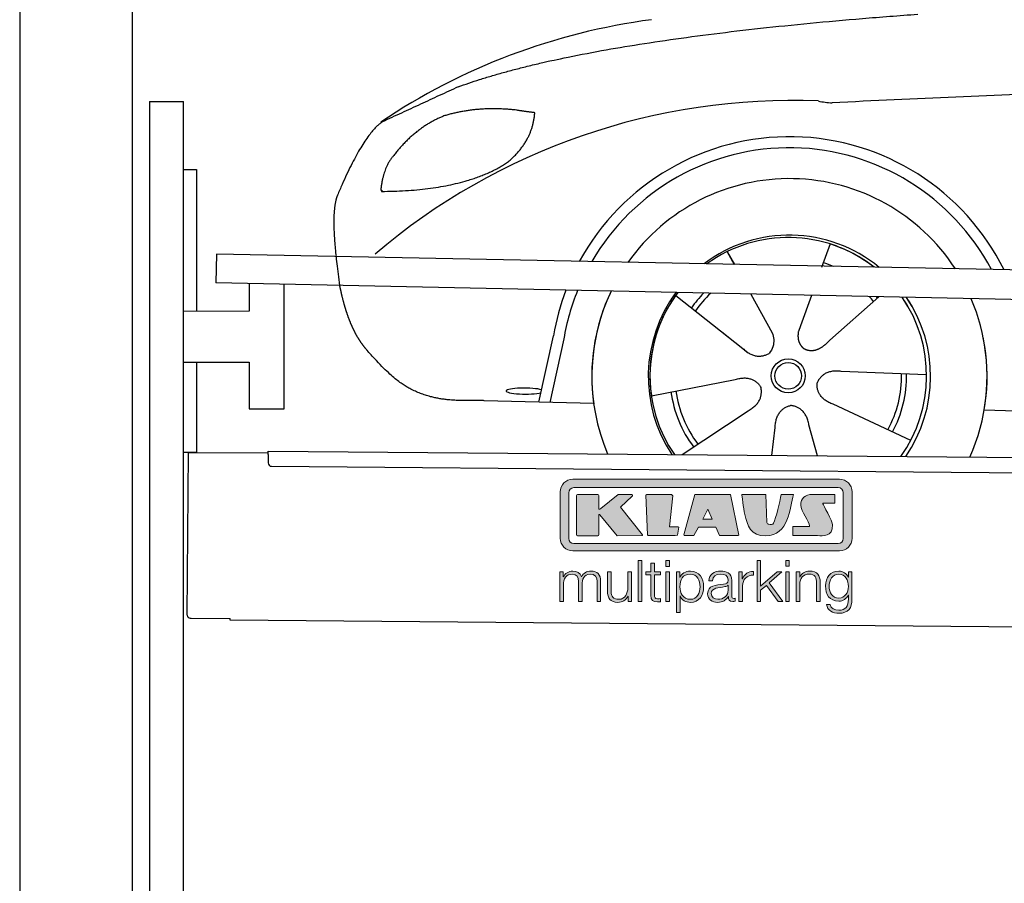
# Model space of a CAD drawing. Header units: millimetres. Extents: x -411 to 6777, y 0 to 6727.
# Tile 2 of 6: x 0 to 1744, y 3779 to 5307. Entities that reach past the tile are written whole.
import ezdxf

# ---------------------------------------------------------------- set-up
doc = ezdxf.new("R2010")
doc.units = ezdxf.units.MM
for name, color, linetype, lineweight in [('car', 10, 'Continuous', 25), ('Gebäude', 7, 'Continuous', 25), ('Logo', 7, 'Continuous', 25), ('Plattform', 7, 'Continuous', 25), ('Ständer hinten', 7, 'Continuous', 25)]:
    doc.layers.add(name, color=color, linetype=linetype, lineweight=lineweight)

# ---------------------------------------------------------------- blocks, each defined once
blk = doc.blocks.new('Car')
at = {"layer": 'car'}
for p, q in [((1390.1, 4923), (1375.3, 4881.1)), ((1207.9, 4907.6), (1220.6, 4885.1)), ((1208, 4907.6), (1220.8, 4885.1)), ((1250.2, 4832.9), (1288.7, 4764.6)), ((1357.9, 4831.6), (1339, 4777.7)), ((1477.1, 4830.2), (1391, 4752.7)), ((1117.6, 4829.5), (1237.1, 4736.6)), ((1339, 4777.7), (1335.2, 4767.3)), ((1199.7, 4765.7), (1246.3, 4729.5)), ((877.1, 4638.2), (901.6, 4756.1)), ((920.1, 4750.8), (896.6, 4637.9)), ((1563.1, 4692.7), (1411.8, 4697.7)), ((1076, 4651.5), (1224.3, 4681.8)), ((974, 4636.5), (779.8, 4640)), ((1535.9, 4576.5), (1398.1, 4639.2)), ((1131.4, 4547.7), (1247.6, 4626.5)), ((1665.7, 4631.7), (3714.7, 4597)), ((1290.1, 4547.8), (1295.7, 4597.4)), ((1371.3, 4547.9), (1355.5, 4602.5))]:
    blk.add_line(p, q, dxfattribs=at)
for radius in [30.1, 23.6]:
    blk.add_circle((1318.1, 4688.8), radius, dxfattribs=at)
for centre, radius, start, end in [((1227.1, 4205.6), 1122.3, 98.0395, 124.4377), ((1331.8, 4035.2), 1141.2, 88.2487, 130.916), ((1393.1, 5290.2), 117.4, 256.9855, 269.1884), ((1320.2, 4687.9), 424.2, 26.9197, 151.8432), ((1320, 4687.7), 404.8, 28.396, 150.3669), ((1320.2, 4687.9), 350, 33.4585, 145.3045), ((1320.2, 4687.9), 250, 51.0494, 127.7135), ((1318.1, 4688.8), 245, 52.2371, 126.5259), ((1318.1, 4688.8), 245, 52.2371, 72.9266), ((1318.1, 4688.8), 209.6, 68.0621, 73.3995), ((1320.2, 4687.9), 424.2, 159.4632, 170.7471), ((1320.2, 4687.9), 424.2, 159.4632, 170.7471), ((1320, 4687.7), 404.8, 158.434, 171.0238), ((1320.2, 4687.9), 350, 155.0104, 203.6179), ((1320.2, 4687.9), 350, 155.0104, 188.4487), ((1320.2, 4687.9), 350, 155.0104, 157.8717), ((1320.2, 4687.9), 250, 144.1237, 214.1037), ((1318.1, 4688.8), 245, 143.5289, 188.7348), ((1320.2, 4687.9), 250, 144.1237, 148.496), ((1318.1, 4688.8), 245, 143.5289, 148.0172), ((1318.1, 4688.8), 209.6, 136.2024, 145.3995), ((1318.1, 4688.8), 200.6, 133.7482, 145.5463), ((1318.1, 4688.8), 200.6, 41.6402, 44.9032), ((1318.1, 4688.8), 200.6, 41.6402, 44.9032), ((1318.1, 4688.8), 209.6, 41.655, 42.449), ((1318.1, 4688.8), 245, 30.7457, 35.1225), ((1318.1, 4688.8), 245, 324.9119, 35.1225), ((1320.2, 4687.9), 250, 30.267, 34.5277), ((1320.2, 4687.9), 250, 325.9458, 34.5277), ((1318.1, 4688.8), 245, 144.9266, 215.1376), ((1320.2, 4687.9), 350, 350.7505, 23.641), ((1320.2, 4687.9), 350, 350.7505, 23.641), ((1320.2, 4687.9), 350, 336.4317, 11.924), ((1318.1, 4688.8), 200.6, 332.1152, 1.5463), ((1318.1, 4688.8), 209.6, 332.262, 1.3995), ((1318.1, 4688.8), 209.6, 188.262, 217.3995), ((1318.1, 4688.8), 200.6, 188.1152, 217.5463)]:
    blk.add_arc(centre, radius, start, end, dxfattribs=at)
blk.add_ellipse((852.4, 4657.6), major_axis=(33.6, 0), ratio=0.157274, start_param=0.513473, end_param=5.704241, dxfattribs=at)
for points, degree in [([(729.1, 5195), (964.9, 5283.8), (1541.4, 5331)], 2), ([(4700.1, 5287), (3823.5, 5307.4), (1391.4, 5172.9)], 2), ([(729.1, 5195), (595.4, 5131.9)], 1), ([(705.5, 5143.8), (653.4, 5122.6), (615.8, 5072.3)], 2), ([(832.3, 5154.7), (764.7, 5161.8), (705.5, 5143.8)], 2), ([(816, 5061.1), (861.7, 5098.5), (865, 5150.4)], 2), ([(865, 5150.4), (847.2, 5152.3), (832.3, 5154.7)], 2), ([(595.4, 5131.9), (561, 5108.8), (516.9, 5001.3)], 2), ([(615.8, 5072.3), (597.7, 5052.3), (593.4, 5011)], 2), ([(594.6, 5008.7), (739.4, 5010.6), (816, 5061.1)], 2), ([(593.4, 5011), (596.7, 5010.9), (594.6, 5008.7)], 2), ([(516.9, 5001.3), (510.6, 4985.4), (508.8, 4956.9), (510.1, 4924.5), (522, 4841.4)], 4), ([(1237.1, 4736.6), (1260.6, 4714.9), (1283.8, 4728.4)], 2), ([(1411.8, 4697.7), (1380, 4701.4), (1369.2, 4676.8)], 2), ([(1224.3, 4681.8), (1255, 4690.8), (1269.8, 4668.4)], 2), ([(1398.1, 4639.2), (1368, 4650), (1369.2, 4676.8)], 2), ([(1247.6, 4626.5), (1275.5, 4642.2), (1269.8, 4668.4)], 2), ([(1295.7, 4597.4), (1296.7, 4629.4), (1322.6, 4636.5)], 2), ([(1355.5, 4602.5), (1349.3, 4633.8), (1322.6, 4636.5)], 2)]:
    blk.add_open_spline(points, degree=degree, dxfattribs=at)
for points, degree, knots in [([(522, 4841.4), (522.9, 4837.2), (523.9, 4833), (524.8, 4828.9), (525.8, 4824.8), (529.5, 4810), (533.6, 4796.4), (538.1, 4784), (543.1, 4772.7)], 4, [0.4914944, 0.4914944, 0.4914944, 0.4914944, 0.4914944, 0.5422469, 0.5422469, 0.5422469, 0.5422469, 0.728655, 0.728655, 0.728655, 0.728655, 0.728655]), ([(542.7, 4773.4), (544.1, 4770.2), (545.6, 4767.1), (547, 4764.1), (548.5, 4761.3), (554.2, 4750.2), (560.3, 4740.9), (566.6, 4733), (573.2, 4725.6)], 4, [0.7288005, 0.7288005, 0.7288005, 0.7288005, 0.7288005, 0.7843928, 0.7843928, 0.7843928, 0.7843928, 1, 1, 1, 1, 1]), ([(1288.7, 4764.6), (1290.4, 4760.5), (1291.5, 4756.6), (1291.8, 4752.7), (1292.5, 4744.1), (1289.9, 4736), (1283.8, 4728.4)], 3, [0.2167758, 0.2167758, 0.2167758, 0.2167758, 0.4600873, 0.4600873, 0.4600873, 1, 1, 1, 1]), ([(1335.2, 4767.3), (1334.7, 4764.2), (1334.5, 4761.2), (1334.6, 4758.2), (1334.9, 4755.4), (1335.7, 4749.7), (1337.8, 4744.3), (1341.4, 4739.8), (1346.3, 4736.8)], 4, [0.3191838, 0.3191838, 0.3191838, 0.3191838, 0.3191838, 0.5438253, 0.5438253, 0.5438253, 0.5438253, 1, 1, 1, 1, 1]), ([(1391, 4752.7), (1391, 4752.7), (1391, 4752.7), (1391, 4752.7), (1391, 4752.7), (1382, 4742.9), (1371.4, 4732.8), (1357.1, 4730.3), (1346.3, 4736.8)], 4, [-0.000003, -0.000003, -0.000003, -0.000003, -0.000003, 0, 0, 0, 0, 1, 1, 1, 1, 1]), ([(779.8, 4640), (755.1, 4640.4), (699.5, 4636.3), (663.3, 4649.9), (619.5, 4674.6), (573.2, 4725.6)], 4, [0, 0, 0, 0, 0, 0.597866, 1, 1, 1, 1, 1])]:
    blk.add_open_spline(points, degree=degree, knots=knots, dxfattribs=at)
blk = doc.blocks.new('KLAUS')
at = {"layer": 'Logo'}
h = blk.add_hatch(color=8, dxfattribs=at)
h.dxf.hatch_style = 2
edge = h.paths.add_edge_path()
edge.add_spline(control_points=[(3.6, 29.09), (2.88, 29.09), (2.3, 28.51), (2.3, 27.8), (2.3, 27.8), (2.3, 16.11), (2.3, 16.11), (2.3, 15.39), (2.88, 14.81), (3.6, 14.81), (3.6, 14.81), (71.16, 14.81), (71.16, 14.81), (71.88, 14.81), (72.46, 15.39), (72.46, 16.11), (72.46, 16.11), (72.46, 27.8), (72.46, 27.8), (72.46, 28.51), (71.88, 29.09), (71.16, 29.09), (71.16, 29.09), (3.6, 29.09), (3.6, 29.09), (3.6, 29.09), (3.6, 29.09), (3.6, 29.09)], knot_values=[0, 0, 0, 0, 1, 1, 1, 2, 2, 2, 3, 3, 3, 4, 4, 4, 5, 5, 5, 6, 6, 6, 7, 7, 7, 8, 8, 8, 9, 9, 9, 9], degree=3, periodic=0)
edge = h.paths.add_edge_path()
edge.add_spline(control_points=[(3.35, 31.23), (3.35, 31.23), (71.47, 31.23), (71.47, 31.23), (73.26, 31.23), (74.71, 29.77), (74.71, 27.99), (74.71, 27.99), (74.71, 16.17), (74.71, 16.17), (74.71, 14.38), (73.26, 12.93), (71.47, 12.93), (71.47, 12.93), (3.35, 12.93), (3.35, 12.93), (1.56, 12.93), (0.11, 14.38), (0.11, 16.17), (0.11, 16.17), (0.11, 27.99), (0.11, 27.99), (0.11, 29.77), (1.56, 31.23), (3.35, 31.23), (3.35, 31.23), (3.35, 31.23), (3.35, 31.23)], knot_values=[0, 0, 0, 0, 1, 1, 1, 2, 2, 2, 3, 3, 3, 4, 4, 4, 5, 5, 5, 6, 6, 6, 7, 7, 7, 8, 8, 8, 9, 9, 9, 9], degree=3, periodic=0)
h = blk.add_hatch(color=8, dxfattribs=at)
h.dxf.hatch_style = 2
edge = h.paths.add_edge_path()
edge.add_spline(control_points=[(4.5, 27.33), (4.5, 27.33), (9.7, 27.33), (9.7, 27.33), (9.84, 27.33), (9.96, 27.22), (9.96, 27.08), (9.96, 27.08), (9.96, 23.69), (9.96, 23.69), (9.96, 23.69), (9.94, 23.64), (10.04, 23.59), (10.14, 23.53), (10.2, 23.57), (10.2, 23.57), (10.2, 23.57), (10.51, 23.75), (10.51, 23.75), (10.51, 23.75), (14.94, 27.33), (14.94, 27.33), (14.94, 27.33), (18.41, 27.33), (18.41, 27.33), (18.41, 27.33), (18.49, 27.33), (18.56, 27.2), (18.65, 27.04), (18.53, 26.91), (18.53, 26.91), (18.53, 26.91), (15.49, 24.11), (15.49, 24.11), (15.49, 24.11), (21.14, 17.06), (21.14, 17.06), (21.14, 17.06), (21.13, 16.91), (21.13, 16.91), (21.08, 16.84), (20.99, 16.82), (20.99, 16.82), (20.99, 16.82), (14.7, 16.82), (14.7, 16.82), (14.7, 16.82), (10.26, 22.17), (10.26, 22.17), (10.26, 22.17), (10.19, 22.24), (10.08, 22.21), (9.97, 22.18), (9.96, 22.11), (9.96, 22.11), (9.96, 22.11), (9.96, 17.08), (9.96, 17.08), (9.96, 16.94), (9.84, 16.82), (9.7, 16.82), (9.7, 16.82), (4.5, 16.82), (4.5, 16.82), (4.36, 16.82), (4.25, 16.94), (4.25, 17.08), (4.25, 17.08), (4.25, 27.08), (4.25, 27.08), (4.25, 27.22), (4.36, 27.33), (4.5, 27.33), (4.5, 27.33), (4.5, 27.33), (4.5, 27.33)], knot_values=[0, 0, 0, 0, 1, 1, 1, 2, 2, 2, 3, 3, 3, 4, 4, 4, 5, 5, 5, 6, 6, 6, 7, 7, 7, 8, 8, 8, 9, 9, 9, 10, 10, 10, 11, 11, 11, 12, 12, 12, 13, 13, 13, 14, 14, 14, 15, 15, 15, 16, 16, 16, 17, 17, 17, 18, 18, 18, 19, 19, 19, 20, 20, 20, 21, 21, 21, 22, 22, 22, 23, 23, 23, 24, 24, 24, 25, 25, 25, 25], degree=3, periodic=0)
h = blk.add_hatch(color=8, dxfattribs=at)
h.dxf.hatch_style = 2
h.paths.add_polyline_path([(22.42, 17.06), (21.97, 27.15), (22.24, 27.33), (28.55, 27.33), (28.86, 26.97), (28.01, 19.08), (30.26, 19.07), (30.44, 18.95), (30.08, 16.95), (29.49, 16.82), (22.6, 16.82)])
h = blk.add_hatch(color=8, dxfattribs=at)
h.paths.add_polyline_path([(36.52, 21.01), (38.93, 21.01), (37.87, 23.57)])
h.paths.add_polyline_path([(34.52, 27.33), (43.65, 27.33), (45.76, 16.94), (45.57, 16.82), (40.83, 16.82), (39.89, 18.95), (35.42, 18.95), (34.27, 16.82), (31.78, 16.82), (31.66, 17)])
h = blk.add_hatch(color=8, dxfattribs=at)
h.dxf.hatch_style = 2
edge = h.paths.add_edge_path()
edge.add_spline(control_points=[(52.69, 27.32), (52.69, 27.32), (52.88, 20.14), (52.88, 20.14), (53.01, 19.89), (53.2, 19.77), (53.43, 19.71), (53.91, 19.59), (54.43, 19.57), (54.64, 20.03), (55.23, 21.34), (56.27, 25.45), (56.6, 27.33), (56.6, 27.33), (59.77, 27.33), (59.77, 27.33), (58.77, 23.9), (58.56, 16.82), (52.63, 16.76), (48.72, 16.72), (48.01, 19.35), (47.27, 22.24), (46.89, 23.68), (46.54, 27.33), (46.54, 27.33), (46.54, 27.33), (52.69, 27.32), (52.69, 27.32), (52.69, 27.32), (52.69, 27.32), (52.69, 27.32)], knot_values=[0, 0, 0, 0, 1, 1, 1, 2, 2, 2, 3, 3, 3, 4, 4, 4, 5, 5, 5, 6, 6, 6, 7, 7, 7, 8, 8, 8, 9, 9, 9, 10, 10, 10, 10], degree=3, periodic=0)
h = blk.add_hatch(color=8, dxfattribs=at)
h.dxf.hatch_style = 2
edge = h.paths.add_edge_path()
edge.add_spline(control_points=[(64.46, 27.33), (64.46, 27.33), (70.31, 27.33), (70.31, 27.33), (70.31, 26.52), (70.31, 26.02), (70.31, 25.12), (70.31, 25.12), (67.3, 25.12), (67.3, 25.12), (67.24, 25.04), (67.25, 25.11), (67.25, 24.91), (67.25, 24.88), (69.73, 20.38), (69.73, 19.57), (69.73, 16.4), (67.22, 16.81), (65.9, 16.82), (65.9, 16.82), (59.59, 16.82), (59.59, 16.82), (59.59, 17.76), (59.59, 18.23), (59.59, 19.14), (59.59, 19.14), (63.75, 19.14), (63.75, 19.14), (63.82, 19.22), (63.81, 19.11), (63.81, 19.31), (63.81, 20.32), (61.58, 23.06), (61.58, 24.63), (61.58, 26.33), (62.83, 27.34), (64.46, 27.33), (64.46, 27.33), (64.46, 27.33), (64.46, 27.33)], knot_values=[0, 0, 0, 0, 1, 1, 1, 2, 2, 2, 3, 3, 3, 4, 4, 4, 5, 5, 5, 6, 6, 6, 7, 7, 7, 8, 8, 8, 9, 9, 9, 10, 10, 10, 11, 11, 11, 12, 12, 12, 13, 13, 13, 13], degree=3, periodic=0)
h = blk.add_hatch(color=30, dxfattribs=at)
h.dxf.hatch_style = 2
h.paths.add_polyline_path([(20.07, 0), (20.99, 0), (20.99, 10.45), (20.07, 10.45)])
h = blk.add_hatch(color=30, dxfattribs=at)
h.paths.add_polyline_path([(27.1, 0), (28.03, 0), (28.03, 7.55), (27.1, 7.55)])
h.paths.add_polyline_path([(27.1, 8.98), (28.03, 8.98), (28.03, 10.45), (27.1, 10.45)])
h = blk.add_hatch(color=30, dxfattribs=at)
h.dxf.hatch_style = 2
h.paths.add_polyline_path([(50.4, 0), (51.32, 0), (51.32, 2.87), (52.82, 4.11), (55.8, 0), (56.96, 0), (53.52, 4.76), (56.74, 7.55), (55.51, 7.55), (51.32, 3.89), (51.32, 10.45), (50.4, 10.45)])
h = blk.add_hatch(color=30, dxfattribs=at)
h.paths.add_polyline_path([(57.74, 0), (58.66, 0), (58.66, 7.55), (57.74, 7.55)])
h.paths.add_polyline_path([(57.74, 8.98), (58.66, 8.98), (58.66, 10.45), (57.74, 10.45)])
h = blk.add_hatch(color=30, dxfattribs=at)
h.dxf.hatch_style = 2
edge = h.paths.add_edge_path()
edge.add_spline(control_points=[(0, 0), (0, 0), (0.92, 0), (0.92, 0), (0.92, 0), (0.92, 4.22), (0.92, 4.22), (0.94, 5.8), (1.58, 7), (3.18, 7), (4.35, 7), (4.77, 6.15), (4.76, 5.12), (4.76, 5.12), (4.76, 0), (4.76, 0), (4.76, 0), (5.68, 0), (5.68, 0), (5.68, 0), (5.68, 4.27), (5.68, 4.27), (5.68, 5.68), (6.14, 7), (7.73, 7), (9.05, 7), (9.52, 6.32), (9.52, 5.08), (9.52, 5.08), (9.52, 0), (9.52, 0), (9.52, 0), (10.44, 0), (10.44, 0), (10.44, 0), (10.44, 5.12), (10.44, 5.12), (10.44, 6.91), (9.59, 7.77), (7.94, 7.77), (6.94, 7.77), (5.99, 7.29), (5.54, 6.3), (5.26, 7.29), (4.36, 7.77), (3.37, 7.77), (2.17, 7.77), (1.38, 7.19), (0.89, 6.28), (0.89, 6.28), (0.85, 6.28), (0.85, 6.28), (0.85, 6.28), (0.85, 7.55), (0.85, 7.55), (0.85, 7.55), (0, 7.55), (0, 7.55), (0, 7.55), (0, 0), (0, 0), (0, 0), (0, 0), (0, 0)], knot_values=[0, 0, 0, 0, 1, 1, 1, 2, 2, 2, 3, 3, 3, 4, 4, 4, 5, 5, 5, 6, 6, 6, 7, 7, 7, 8, 8, 8, 9, 9, 9, 10, 10, 10, 11, 11, 11, 12, 12, 12, 13, 13, 13, 14, 14, 14, 15, 15, 15, 16, 16, 16, 17, 17, 17, 18, 18, 18, 19, 19, 19, 20, 20, 20, 21, 21, 21, 21], degree=3, periodic=0)
h = blk.add_hatch(color=30, dxfattribs=at)
h.dxf.hatch_style = 2
edge = h.paths.add_edge_path()
edge.add_spline(control_points=[(18.31, 7.55), (18.31, 7.55), (17.39, 7.55), (17.39, 7.55), (17.39, 7.55), (17.39, 3.59), (17.39, 3.59), (17.39, 2.05), (16.7, 0.56), (15.12, 0.56), (13.66, 0.56), (13.15, 1.27), (13.1, 2.64), (13.1, 2.64), (13.1, 7.55), (13.1, 7.55), (13.1, 7.55), (12.18, 7.55), (12.18, 7.55), (12.18, 7.55), (12.18, 2.65), (12.18, 2.65), (12.18, 0.89), (12.93, -0.22), (14.83, -0.22), (15.96, -0.22), (16.95, 0.35), (17.44, 1.36), (17.44, 1.36), (17.47, 1.36), (17.47, 1.36), (17.47, 1.36), (17.47, 0), (17.47, 0), (17.47, 0), (18.31, 0), (18.31, 0), (18.31, 0), (18.31, 7.55), (18.31, 7.55), (18.31, 7.55), (18.31, 7.55), (18.31, 7.55)], knot_values=[0, 0, 0, 0, 1, 1, 1, 2, 2, 2, 3, 3, 3, 4, 4, 4, 5, 5, 5, 6, 6, 6, 7, 7, 7, 8, 8, 8, 9, 9, 9, 10, 10, 10, 11, 11, 11, 12, 12, 12, 13, 13, 13, 14, 14, 14, 14], degree=3, periodic=0)
h = blk.add_hatch(color=30, dxfattribs=at)
h.dxf.hatch_style = 2
edge = h.paths.add_edge_path()
edge.add_spline(control_points=[(24.22, 9.82), (24.22, 9.82), (23.3, 9.82), (23.3, 9.82), (23.3, 9.82), (23.3, 7.55), (23.3, 7.55), (23.3, 7.55), (21.98, 7.55), (21.98, 7.55), (21.98, 7.55), (21.98, 6.78), (21.98, 6.78), (21.98, 6.78), (23.3, 6.78), (23.3, 6.78), (23.3, 6.78), (23.3, 1.61), (23.3, 1.61), (23.28, 0.32), (23.71, -0.09), (24.94, -0.09), (25.22, -0.09), (25.48, -0.06), (25.76, -0.06), (25.76, -0.06), (25.76, 0.73), (25.76, 0.73), (25.5, 0.7), (25.23, 0.69), (24.97, 0.69), (24.31, 0.73), (24.22, 1.08), (24.22, 1.68), (24.22, 1.68), (24.22, 6.78), (24.22, 6.78), (24.22, 6.78), (25.76, 6.78), (25.76, 6.78), (25.76, 6.78), (25.76, 7.55), (25.76, 7.55), (25.76, 7.55), (24.22, 7.55), (24.22, 7.55), (24.22, 7.55), (24.22, 9.82), (24.22, 9.82), (24.22, 9.82), (24.22, 9.82), (24.22, 9.82)], knot_values=[0, 0, 0, 0, 1, 1, 1, 2, 2, 2, 3, 3, 3, 4, 4, 4, 5, 5, 5, 6, 6, 6, 7, 7, 7, 8, 8, 8, 9, 9, 9, 10, 10, 10, 11, 11, 11, 12, 12, 12, 13, 13, 13, 14, 14, 14, 15, 15, 15, 16, 16, 16, 17, 17, 17, 17], degree=3, periodic=0)
h = blk.add_hatch(color=30, dxfattribs=at)
edge = h.paths.add_edge_path()
edge.add_spline(control_points=[(35.84, 3.78), (35.84, 2.21), (35.12, 0.56), (33.37, 0.56), (31.4, 0.56), (30.72, 2.21), (30.72, 3.78), (30.72, 5.49), (31.33, 7), (33.37, 7), (35.12, 7), (35.84, 5.34), (35.84, 3.78), (35.84, 3.78), (35.84, 3.78), (35.84, 3.78)], knot_values=[0, 0, 0, 0, 1, 1, 1, 2, 2, 2, 3, 3, 3, 4, 4, 4, 5, 5, 5, 5], degree=3, periodic=0)
edge = h.paths.add_edge_path()
edge.add_spline(control_points=[(29.79, -2.8), (29.79, -2.8), (30.72, -2.8), (30.72, -2.8), (30.72, -2.8), (30.72, 1.43), (30.72, 1.43), (30.72, 1.43), (30.74, 1.43), (30.74, 1.43), (31.14, 0.35), (32.24, -0.22), (33.37, -0.22), (35.66, -0.22), (36.76, 1.64), (36.76, 3.78), (36.76, 5.91), (35.66, 7.77), (33.37, 7.77), (32.15, 7.77), (31.1, 7.14), (30.67, 6.12), (30.67, 6.12), (30.64, 6.12), (30.64, 6.12), (30.64, 6.12), (30.64, 7.55), (30.64, 7.55), (30.64, 7.55), (29.79, 7.55), (29.79, 7.55), (29.79, 7.55), (29.79, -2.8), (29.79, -2.8), (29.79, -2.8), (29.79, -2.8), (29.79, -2.8)], knot_values=[0, 0, 0, 0, 1, 1, 1, 2, 2, 2, 3, 3, 3, 4, 4, 4, 5, 5, 5, 6, 6, 6, 7, 7, 7, 8, 8, 8, 9, 9, 9, 10, 10, 10, 11, 11, 11, 12, 12, 12, 12], degree=3, periodic=0)
h = blk.add_hatch(color=30, dxfattribs=at)
edge = h.paths.add_edge_path()
edge.add_spline(control_points=[(43.03, 2.93), (43.04, 1.45), (41.8, 0.56), (40.39, 0.56), (39.53, 0.56), (38.71, 1.13), (38.71, 2.05), (38.71, 3.53), (40.66, 3.51), (42.22, 3.79), (42.47, 3.84), (42.88, 3.91), (43, 4.13), (43, 4.13), (43.03, 4.13), (43.03, 4.13), (43.03, 4.13), (43.03, 2.93), (43.03, 2.93), (43.03, 2.93), (43.03, 2.93), (43.03, 2.93)], knot_values=[0, 0, 0, 0, 1, 1, 1, 2, 2, 2, 3, 3, 3, 4, 4, 4, 5, 5, 5, 6, 6, 6, 7, 7, 7, 7], degree=3, periodic=0)
edge = h.paths.add_edge_path()
edge.add_spline(control_points=[(39.03, 5.24), (39.06, 6.47), (39.91, 7), (41.05, 7), (42.14, 7), (43.03, 6.69), (43.03, 5.45), (43.03, 4.61), (42.6, 4.51), (41.84, 4.42), (39.85, 4.19), (37.79, 4.11), (37.79, 1.99), (37.79, 0.47), (38.93, -0.22), (40.32, -0.22), (41.77, -0.22), (42.43, 0.34), (43.07, 1.32), (43.07, 1.32), (43.1, 1.32), (43.1, 1.32), (43.1, 0.53), (43.25, 0), (44.19, 0), (44.43, 0), (44.58, 0.01), (44.79, 0.06), (44.79, 0.06), (44.79, 0.83), (44.79, 0.83), (44.71, 0.81), (44.6, 0.78), (44.49, 0.78), (44.13, 0.78), (43.95, 0.98), (43.95, 1.33), (43.95, 1.33), (43.95, 5.34), (43.95, 5.34), (43.95, 7.36), (42.5, 7.77), (41.17, 7.77), (39.44, 7.77), (38.2, 7.01), (38.11, 5.24), (38.11, 5.24), (39.03, 5.24), (39.03, 5.24), (39.03, 5.24), (39.03, 5.24), (39.03, 5.24)], knot_values=[0, 0, 0, 0, 1, 1, 1, 2, 2, 2, 3, 3, 3, 4, 4, 4, 5, 5, 5, 6, 6, 6, 7, 7, 7, 8, 8, 8, 9, 9, 9, 10, 10, 10, 11, 11, 11, 12, 12, 12, 13, 13, 13, 14, 14, 14, 15, 15, 15, 16, 16, 16, 17, 17, 17, 17], degree=3, periodic=0)
h = blk.add_hatch(color=30, dxfattribs=at)
h.dxf.hatch_style = 2
edge = h.paths.add_edge_path()
edge.add_spline(control_points=[(45.79, 0), (45.79, 0), (46.71, 0), (46.71, 0), (46.71, 0), (46.71, 4.03), (46.71, 4.03), (46.71, 5.59), (47.85, 6.82), (49.52, 6.73), (49.52, 6.73), (49.52, 7.66), (49.52, 7.66), (48.16, 7.72), (47.14, 7), (46.67, 5.78), (46.67, 5.78), (46.64, 5.78), (46.64, 5.78), (46.64, 5.78), (46.64, 7.55), (46.64, 7.55), (46.64, 7.55), (45.79, 7.55), (45.79, 7.55), (45.79, 7.55), (45.79, 0), (45.79, 0), (45.79, 0), (45.79, 0), (45.79, 0)], knot_values=[0, 0, 0, 0, 1, 1, 1, 2, 2, 2, 3, 3, 3, 4, 4, 4, 5, 5, 5, 6, 6, 6, 7, 7, 7, 8, 8, 8, 9, 9, 9, 10, 10, 10, 10], degree=3, periodic=0)
h = blk.add_hatch(color=30, dxfattribs=at)
h.dxf.hatch_style = 2
edge = h.paths.add_edge_path()
edge.add_spline(control_points=[(60.41, 0), (60.41, 0), (61.33, 0), (61.33, 0), (61.33, 0), (61.33, 4.41), (61.33, 4.41), (61.36, 5.89), (62.24, 7), (63.7, 7), (65.2, 7), (65.62, 6.02), (65.62, 4.71), (65.62, 4.71), (65.62, 0), (65.62, 0), (65.62, 0), (66.54, 0), (66.54, 0), (66.54, 0), (66.54, 4.86), (66.54, 4.86), (66.54, 6.66), (65.9, 7.77), (63.78, 7.77), (62.71, 7.77), (61.7, 7.16), (61.36, 6.25), (61.36, 6.25), (61.33, 6.25), (61.33, 6.25), (61.33, 6.25), (61.33, 7.55), (61.33, 7.55), (61.33, 7.55), (60.41, 7.55), (60.41, 7.55), (60.41, 7.55), (60.41, 0), (60.41, 0), (60.41, 0), (60.41, 0), (60.41, 0)], knot_values=[0, 0, 0, 0, 1, 1, 1, 2, 2, 2, 3, 3, 3, 4, 4, 4, 5, 5, 5, 6, 6, 6, 7, 7, 7, 8, 8, 8, 9, 9, 9, 10, 10, 10, 11, 11, 11, 12, 12, 12, 13, 13, 13, 14, 14, 14, 14], degree=3, periodic=0)
h = blk.add_hatch(color=30, dxfattribs=at)
edge = h.paths.add_edge_path()
edge.add_spline(control_points=[(71.32, 0.86), (69.62, 0.86), (68.83, 2.34), (68.83, 3.86), (68.83, 5.43), (69.56, 7), (71.32, 7), (73.06, 7), (73.75, 5.34), (73.75, 3.86), (73.75, 2.33), (72.91, 0.86), (71.32, 0.86), (71.32, 0.86), (71.32, 0.86), (71.32, 0.86)], knot_values=[0, 0, 0, 0, 1, 1, 1, 2, 2, 2, 3, 3, 3, 4, 4, 4, 5, 5, 5, 5], degree=3, periodic=0)
edge = h.paths.add_edge_path()
edge.add_spline(control_points=[(74.67, 7.55), (74.67, 7.55), (73.75, 7.55), (73.75, 7.55), (73.75, 7.55), (73.75, 6.25), (73.75, 6.25), (73.75, 6.25), (73.72, 6.25), (73.72, 6.25), (73.35, 7.09), (72.41, 7.77), (71.32, 7.77), (69.13, 7.77), (67.9, 6.05), (67.9, 3.97), (67.9, 1.82), (68.9, 0.09), (71.32, 0.09), (72.4, 0.09), (73.29, 0.72), (73.72, 1.64), (73.72, 1.64), (73.75, 1.64), (73.75, 1.64), (73.75, 1.64), (73.75, 0.61), (73.75, 0.61), (73.75, -1.23), (73.01, -2.24), (71.32, -2.24), (70.29, -2.24), (69.31, -1.85), (69.1, -0.73), (69.1, -0.73), (68.18, -0.73), (68.18, -0.73), (68.31, -2.34), (69.81, -3.02), (71.32, -3.02), (73.79, -3.02), (74.65, -1.64), (74.67, 0.61), (74.67, 0.61), (74.67, 7.55), (74.67, 7.55), (74.67, 7.55), (74.67, 7.55), (74.67, 7.55)], knot_values=[0, 0, 0, 0, 1, 1, 1, 2, 2, 2, 3, 3, 3, 4, 4, 4, 5, 5, 5, 6, 6, 6, 7, 7, 7, 8, 8, 8, 9, 9, 9, 10, 10, 10, 11, 11, 11, 12, 12, 12, 13, 13, 13, 14, 14, 14, 15, 15, 15, 16, 16, 16, 16], degree=3, periodic=0)
at = {"layer": 'Logo', "lineweight": 0}
for points in [[(22.42, 17.06), (21.97, 27.15), (22.24, 27.33), (28.55, 27.33), (28.86, 26.97), (28.01, 19.08), (30.26, 19.07), (30.44, 18.95), (30.08, 16.95), (29.49, 16.82), (22.6, 16.82), (22.42, 17.06), (22.42, 17.06)], [(34.52, 27.33), (43.65, 27.33), (45.76, 16.94), (45.57, 16.82), (40.83, 16.82), (39.89, 18.95), (35.42, 18.95), (34.27, 16.82), (31.78, 16.82), (31.66, 17), (34.52, 27.33), (34.52, 27.33)], [(36.52, 21.01), (38.93, 21.01), (37.87, 23.57), (36.52, 21.01), (36.52, 21.01)], [(20.07, 0), (20.99, 0), (20.99, 10.45), (20.07, 10.45), (20.07, 0), (20.07, 0)], [(27.1, 8.98), (28.03, 8.98), (28.03, 10.45), (27.1, 10.45), (27.1, 8.98), (27.1, 8.98)], [(50.4, 0), (51.32, 0), (51.32, 2.87), (52.82, 4.11), (55.8, 0), (56.96, 0), (53.52, 4.76), (56.74, 7.55), (55.51, 7.55), (51.32, 3.89), (51.32, 10.45), (50.4, 10.45), (50.4, 0), (50.4, 0)], [(57.74, 8.98), (58.66, 8.98), (58.66, 10.45), (57.74, 10.45), (57.74, 8.98), (57.74, 8.98)], [(27.1, 0), (28.03, 0), (28.03, 7.55), (27.1, 7.55), (27.1, 0), (27.1, 0)], [(57.74, 0), (58.66, 0), (58.66, 7.55), (57.74, 7.55), (57.74, 0), (57.74, 0)]]:
    blk.add_lwpolyline(points, dxfattribs=at)
for points, knots in [([(3.35, 31.23), (3.35, 31.23), (71.47, 31.23), (71.47, 31.23), (73.26, 31.23), (74.71, 29.77), (74.71, 27.99), (74.71, 27.99), (74.71, 16.17), (74.71, 16.17), (74.71, 14.38), (73.26, 12.93), (71.47, 12.93), (71.47, 12.93), (3.35, 12.93), (3.35, 12.93), (1.56, 12.93), (0.11, 14.38), (0.11, 16.17), (0.11, 16.17), (0.11, 27.99), (0.11, 27.99), (0.11, 29.77), (1.56, 31.23), (3.35, 31.23), (3.35, 31.23), (3.35, 31.23), (3.35, 31.23)], [0, 0, 0, 0, 1, 1, 1, 2, 2, 2, 3, 3, 3, 4, 4, 4, 5, 5, 5, 6, 6, 6, 7, 7, 7, 8, 8, 8, 9, 9, 9, 9]), ([(3.6, 29.09), (2.88, 29.09), (2.3, 28.51), (2.3, 27.8), (2.3, 27.8), (2.3, 16.11), (2.3, 16.11), (2.3, 15.39), (2.88, 14.81), (3.6, 14.81), (3.6, 14.81), (71.16, 14.81), (71.16, 14.81), (71.88, 14.81), (72.46, 15.39), (72.46, 16.11), (72.46, 16.11), (72.46, 27.8), (72.46, 27.8), (72.46, 28.51), (71.88, 29.09), (71.16, 29.09), (71.16, 29.09), (3.6, 29.09), (3.6, 29.09), (3.6, 29.09), (3.6, 29.09), (3.6, 29.09)], [0, 0, 0, 0, 1, 1, 1, 2, 2, 2, 3, 3, 3, 4, 4, 4, 5, 5, 5, 6, 6, 6, 7, 7, 7, 8, 8, 8, 9, 9, 9, 9]), ([(4.5, 27.33), (4.5, 27.33), (9.7, 27.33), (9.7, 27.33), (9.84, 27.33), (9.96, 27.22), (9.96, 27.08), (9.96, 27.08), (9.96, 23.69), (9.96, 23.69), (9.96, 23.69), (9.94, 23.64), (10.04, 23.59), (10.14, 23.53), (10.2, 23.57), (10.2, 23.57), (10.2, 23.57), (10.51, 23.75), (10.51, 23.75), (10.51, 23.75), (14.94, 27.33), (14.94, 27.33), (14.94, 27.33), (18.41, 27.33), (18.41, 27.33), (18.41, 27.33), (18.49, 27.33), (18.56, 27.2), (18.65, 27.04), (18.53, 26.91), (18.53, 26.91), (18.53, 26.91), (15.49, 24.11), (15.49, 24.11), (15.49, 24.11), (21.14, 17.06), (21.14, 17.06), (21.14, 17.06), (21.13, 16.91), (21.13, 16.91), (21.08, 16.84), (20.99, 16.82), (20.99, 16.82), (20.99, 16.82), (14.7, 16.82), (14.7, 16.82), (14.7, 16.82), (10.26, 22.17), (10.26, 22.17), (10.26, 22.17), (10.19, 22.24), (10.08, 22.21), (9.97, 22.18), (9.96, 22.11), (9.96, 22.11), (9.96, 22.11), (9.96, 17.08), (9.96, 17.08), (9.96, 16.94), (9.84, 16.82), (9.7, 16.82), (9.7, 16.82), (4.5, 16.82), (4.5, 16.82), (4.36, 16.82), (4.25, 16.94), (4.25, 17.08), (4.25, 17.08), (4.25, 27.08), (4.25, 27.08), (4.25, 27.22), (4.36, 27.33), (4.5, 27.33), (4.5, 27.33), (4.5, 27.33), (4.5, 27.33)], [0, 0, 0, 0, 1, 1, 1, 2, 2, 2, 3, 3, 3, 4, 4, 4, 5, 5, 5, 6, 6, 6, 7, 7, 7, 8, 8, 8, 9, 9, 9, 10, 10, 10, 11, 11, 11, 12, 12, 12, 13, 13, 13, 14, 14, 14, 15, 15, 15, 16, 16, 16, 17, 17, 17, 18, 18, 18, 19, 19, 19, 20, 20, 20, 21, 21, 21, 22, 22, 22, 23, 23, 23, 24, 24, 24, 25, 25, 25, 25]), ([(52.69, 27.32), (52.69, 27.32), (52.88, 20.14), (52.88, 20.14), (53.01, 19.89), (53.2, 19.77), (53.43, 19.71), (53.91, 19.59), (54.43, 19.57), (54.64, 20.03), (55.23, 21.34), (56.27, 25.45), (56.6, 27.33), (56.6, 27.33), (59.77, 27.33), (59.77, 27.33), (58.77, 23.9), (58.56, 16.82), (52.63, 16.76), (48.72, 16.72), (48.01, 19.35), (47.27, 22.24), (46.89, 23.68), (46.54, 27.33), (46.54, 27.33), (46.54, 27.33), (52.69, 27.32), (52.69, 27.32), (52.69, 27.32), (52.69, 27.32), (52.69, 27.32)], [0, 0, 0, 0, 1, 1, 1, 2, 2, 2, 3, 3, 3, 4, 4, 4, 5, 5, 5, 6, 6, 6, 7, 7, 7, 8, 8, 8, 9, 9, 9, 10, 10, 10, 10]), ([(64.46, 27.33), (64.46, 27.33), (70.31, 27.33), (70.31, 27.33), (70.31, 26.52), (70.31, 26.02), (70.31, 25.12), (70.31, 25.12), (67.3, 25.12), (67.3, 25.12), (67.24, 25.04), (67.25, 25.11), (67.25, 24.91), (67.25, 24.88), (69.73, 20.38), (69.73, 19.57), (69.73, 16.4), (67.22, 16.81), (65.9, 16.82), (65.9, 16.82), (59.59, 16.82), (59.59, 16.82), (59.59, 17.76), (59.59, 18.23), (59.59, 19.14), (59.59, 19.14), (63.75, 19.14), (63.75, 19.14), (63.82, 19.22), (63.81, 19.11), (63.81, 19.31), (63.81, 20.32), (61.58, 23.06), (61.58, 24.63), (61.58, 26.33), (62.83, 27.34), (64.46, 27.33), (64.46, 27.33), (64.46, 27.33), (64.46, 27.33)], [0, 0, 0, 0, 1, 1, 1, 2, 2, 2, 3, 3, 3, 4, 4, 4, 5, 5, 5, 6, 6, 6, 7, 7, 7, 8, 8, 8, 9, 9, 9, 10, 10, 10, 11, 11, 11, 12, 12, 12, 13, 13, 13, 13]), ([(0, 0), (0, 0), (0.92, 0), (0.92, 0), (0.92, 0), (0.92, 4.22), (0.92, 4.22), (0.94, 5.8), (1.58, 7), (3.18, 7), (4.35, 7), (4.77, 6.15), (4.76, 5.12), (4.76, 5.12), (4.76, 0), (4.76, 0), (4.76, 0), (5.68, 0), (5.68, 0), (5.68, 0), (5.68, 4.27), (5.68, 4.27), (5.68, 5.68), (6.14, 7), (7.73, 7), (9.05, 7), (9.52, 6.32), (9.52, 5.08), (9.52, 5.08), (9.52, 0), (9.52, 0), (9.52, 0), (10.44, 0), (10.44, 0), (10.44, 0), (10.44, 5.12), (10.44, 5.12), (10.44, 6.91), (9.59, 7.77), (7.94, 7.77), (6.94, 7.77), (5.99, 7.29), (5.54, 6.3), (5.26, 7.29), (4.36, 7.77), (3.37, 7.77), (2.17, 7.77), (1.38, 7.19), (0.89, 6.28), (0.89, 6.28), (0.85, 6.28), (0.85, 6.28), (0.85, 6.28), (0.85, 7.55), (0.85, 7.55), (0.85, 7.55), (0, 7.55), (0, 7.55), (0, 7.55), (0, 0), (0, 0), (0, 0), (0, 0), (0, 0)], [0, 0, 0, 0, 1, 1, 1, 2, 2, 2, 3, 3, 3, 4, 4, 4, 5, 5, 5, 6, 6, 6, 7, 7, 7, 8, 8, 8, 9, 9, 9, 10, 10, 10, 11, 11, 11, 12, 12, 12, 13, 13, 13, 14, 14, 14, 15, 15, 15, 16, 16, 16, 17, 17, 17, 18, 18, 18, 19, 19, 19, 20, 20, 20, 21, 21, 21, 21]), ([(18.31, 7.55), (18.31, 7.55), (17.39, 7.55), (17.39, 7.55), (17.39, 7.55), (17.39, 3.59), (17.39, 3.59), (17.39, 2.05), (16.7, 0.56), (15.12, 0.56), (13.66, 0.56), (13.15, 1.27), (13.1, 2.64), (13.1, 2.64), (13.1, 7.55), (13.1, 7.55), (13.1, 7.55), (12.18, 7.55), (12.18, 7.55), (12.18, 7.55), (12.18, 2.65), (12.18, 2.65), (12.18, 0.89), (12.93, -0.22), (14.83, -0.22), (15.96, -0.22), (16.95, 0.35), (17.44, 1.36), (17.44, 1.36), (17.47, 1.36), (17.47, 1.36), (17.47, 1.36), (17.47, 0), (17.47, 0), (17.47, 0), (18.31, 0), (18.31, 0), (18.31, 0), (18.31, 7.55), (18.31, 7.55), (18.31, 7.55), (18.31, 7.55), (18.31, 7.55)], [0, 0, 0, 0, 1, 1, 1, 2, 2, 2, 3, 3, 3, 4, 4, 4, 5, 5, 5, 6, 6, 6, 7, 7, 7, 8, 8, 8, 9, 9, 9, 10, 10, 10, 11, 11, 11, 12, 12, 12, 13, 13, 13, 14, 14, 14, 14]), ([(24.22, 9.82), (24.22, 9.82), (23.3, 9.82), (23.3, 9.82), (23.3, 9.82), (23.3, 7.55), (23.3, 7.55), (23.3, 7.55), (21.98, 7.55), (21.98, 7.55), (21.98, 7.55), (21.98, 6.78), (21.98, 6.78), (21.98, 6.78), (23.3, 6.78), (23.3, 6.78), (23.3, 6.78), (23.3, 1.61), (23.3, 1.61), (23.28, 0.32), (23.71, -0.09), (24.94, -0.09), (25.22, -0.09), (25.48, -0.06), (25.76, -0.06), (25.76, -0.06), (25.76, 0.73), (25.76, 0.73), (25.5, 0.7), (25.23, 0.69), (24.97, 0.69), (24.31, 0.73), (24.22, 1.08), (24.22, 1.68), (24.22, 1.68), (24.22, 6.78), (24.22, 6.78), (24.22, 6.78), (25.76, 6.78), (25.76, 6.78), (25.76, 6.78), (25.76, 7.55), (25.76, 7.55), (25.76, 7.55), (24.22, 7.55), (24.22, 7.55), (24.22, 7.55), (24.22, 9.82), (24.22, 9.82), (24.22, 9.82), (24.22, 9.82), (24.22, 9.82)], [0, 0, 0, 0, 1, 1, 1, 2, 2, 2, 3, 3, 3, 4, 4, 4, 5, 5, 5, 6, 6, 6, 7, 7, 7, 8, 8, 8, 9, 9, 9, 10, 10, 10, 11, 11, 11, 12, 12, 12, 13, 13, 13, 14, 14, 14, 15, 15, 15, 16, 16, 16, 17, 17, 17, 17]), ([(29.79, -2.8), (29.79, -2.8), (30.72, -2.8), (30.72, -2.8), (30.72, -2.8), (30.72, 1.43), (30.72, 1.43), (30.72, 1.43), (30.74, 1.43), (30.74, 1.43), (31.14, 0.35), (32.24, -0.22), (33.37, -0.22), (35.66, -0.22), (36.76, 1.64), (36.76, 3.78), (36.76, 5.91), (35.66, 7.77), (33.37, 7.77), (32.15, 7.77), (31.1, 7.14), (30.67, 6.12), (30.67, 6.12), (30.64, 6.12), (30.64, 6.12), (30.64, 6.12), (30.64, 7.55), (30.64, 7.55), (30.64, 7.55), (29.79, 7.55), (29.79, 7.55), (29.79, 7.55), (29.79, -2.8), (29.79, -2.8), (29.79, -2.8), (29.79, -2.8), (29.79, -2.8)], [0, 0, 0, 0, 1, 1, 1, 2, 2, 2, 3, 3, 3, 4, 4, 4, 5, 5, 5, 6, 6, 6, 7, 7, 7, 8, 8, 8, 9, 9, 9, 10, 10, 10, 11, 11, 11, 12, 12, 12, 12]), ([(39.03, 5.24), (39.06, 6.47), (39.91, 7), (41.05, 7), (42.14, 7), (43.03, 6.69), (43.03, 5.45), (43.03, 4.61), (42.6, 4.51), (41.84, 4.42), (39.85, 4.19), (37.79, 4.11), (37.79, 1.99), (37.79, 0.47), (38.93, -0.22), (40.32, -0.22), (41.77, -0.22), (42.43, 0.34), (43.07, 1.32), (43.07, 1.32), (43.1, 1.32), (43.1, 1.32), (43.1, 0.53), (43.25, 0), (44.19, 0), (44.43, 0), (44.58, 0.01), (44.79, 0.06), (44.79, 0.06), (44.79, 0.83), (44.79, 0.83), (44.71, 0.81), (44.6, 0.78), (44.49, 0.78), (44.13, 0.78), (43.95, 0.98), (43.95, 1.33), (43.95, 1.33), (43.95, 5.34), (43.95, 5.34), (43.95, 7.36), (42.5, 7.77), (41.17, 7.77), (39.44, 7.77), (38.2, 7.01), (38.11, 5.24), (38.11, 5.24), (39.03, 5.24), (39.03, 5.24), (39.03, 5.24), (39.03, 5.24), (39.03, 5.24)], [0, 0, 0, 0, 1, 1, 1, 2, 2, 2, 3, 3, 3, 4, 4, 4, 5, 5, 5, 6, 6, 6, 7, 7, 7, 8, 8, 8, 9, 9, 9, 10, 10, 10, 11, 11, 11, 12, 12, 12, 13, 13, 13, 14, 14, 14, 15, 15, 15, 16, 16, 16, 17, 17, 17, 17]), ([(45.79, 0), (45.79, 0), (46.71, 0), (46.71, 0), (46.71, 0), (46.71, 4.03), (46.71, 4.03), (46.71, 5.59), (47.85, 6.82), (49.52, 6.73), (49.52, 6.73), (49.52, 7.66), (49.52, 7.66), (48.16, 7.72), (47.14, 7), (46.67, 5.78), (46.67, 5.78), (46.64, 5.78), (46.64, 5.78), (46.64, 5.78), (46.64, 7.55), (46.64, 7.55), (46.64, 7.55), (45.79, 7.55), (45.79, 7.55), (45.79, 7.55), (45.79, 0), (45.79, 0), (45.79, 0), (45.79, 0), (45.79, 0)], [0, 0, 0, 0, 1, 1, 1, 2, 2, 2, 3, 3, 3, 4, 4, 4, 5, 5, 5, 6, 6, 6, 7, 7, 7, 8, 8, 8, 9, 9, 9, 10, 10, 10, 10]), ([(60.41, 0), (60.41, 0), (61.33, 0), (61.33, 0), (61.33, 0), (61.33, 4.41), (61.33, 4.41), (61.36, 5.89), (62.24, 7), (63.7, 7), (65.2, 7), (65.62, 6.02), (65.62, 4.71), (65.62, 4.71), (65.62, 0), (65.62, 0), (65.62, 0), (66.54, 0), (66.54, 0), (66.54, 0), (66.54, 4.86), (66.54, 4.86), (66.54, 6.66), (65.9, 7.77), (63.78, 7.77), (62.71, 7.77), (61.7, 7.16), (61.36, 6.25), (61.36, 6.25), (61.33, 6.25), (61.33, 6.25), (61.33, 6.25), (61.33, 7.55), (61.33, 7.55), (61.33, 7.55), (60.41, 7.55), (60.41, 7.55), (60.41, 7.55), (60.41, 0), (60.41, 0), (60.41, 0), (60.41, 0), (60.41, 0)], [0, 0, 0, 0, 1, 1, 1, 2, 2, 2, 3, 3, 3, 4, 4, 4, 5, 5, 5, 6, 6, 6, 7, 7, 7, 8, 8, 8, 9, 9, 9, 10, 10, 10, 11, 11, 11, 12, 12, 12, 13, 13, 13, 14, 14, 14, 14]), ([(74.67, 7.55), (74.67, 7.55), (73.75, 7.55), (73.75, 7.55), (73.75, 7.55), (73.75, 6.25), (73.75, 6.25), (73.75, 6.25), (73.72, 6.25), (73.72, 6.25), (73.35, 7.09), (72.41, 7.77), (71.32, 7.77), (69.13, 7.77), (67.9, 6.05), (67.9, 3.97), (67.9, 1.82), (68.9, 0.09), (71.32, 0.09), (72.4, 0.09), (73.29, 0.72), (73.72, 1.64), (73.72, 1.64), (73.75, 1.64), (73.75, 1.64), (73.75, 1.64), (73.75, 0.61), (73.75, 0.61), (73.75, -1.23), (73.01, -2.24), (71.32, -2.24), (70.29, -2.24), (69.31, -1.85), (69.1, -0.73), (69.1, -0.73), (68.18, -0.73), (68.18, -0.73), (68.31, -2.34), (69.81, -3.02), (71.32, -3.02), (73.79, -3.02), (74.65, -1.64), (74.67, 0.61), (74.67, 0.61), (74.67, 7.55), (74.67, 7.55), (74.67, 7.55), (74.67, 7.55), (74.67, 7.55)], [0, 0, 0, 0, 1, 1, 1, 2, 2, 2, 3, 3, 3, 4, 4, 4, 5, 5, 5, 6, 6, 6, 7, 7, 7, 8, 8, 8, 9, 9, 9, 10, 10, 10, 11, 11, 11, 12, 12, 12, 13, 13, 13, 14, 14, 14, 15, 15, 15, 16, 16, 16, 16]), ([(35.84, 3.78), (35.84, 2.21), (35.12, 0.56), (33.37, 0.56), (31.4, 0.56), (30.72, 2.21), (30.72, 3.78), (30.72, 5.49), (31.33, 7), (33.37, 7), (35.12, 7), (35.84, 5.34), (35.84, 3.78), (35.84, 3.78), (35.84, 3.78), (35.84, 3.78)], [0, 0, 0, 0, 1, 1, 1, 2, 2, 2, 3, 3, 3, 4, 4, 4, 5, 5, 5, 5]), ([(71.32, 0.86), (69.62, 0.86), (68.83, 2.34), (68.83, 3.86), (68.83, 5.43), (69.56, 7), (71.32, 7), (73.06, 7), (73.75, 5.34), (73.75, 3.86), (73.75, 2.33), (72.91, 0.86), (71.32, 0.86), (71.32, 0.86), (71.32, 0.86), (71.32, 0.86)], [0, 0, 0, 0, 1, 1, 1, 2, 2, 2, 3, 3, 3, 4, 4, 4, 5, 5, 5, 5]), ([(43.03, 2.93), (43.04, 1.45), (41.8, 0.56), (40.39, 0.56), (39.53, 0.56), (38.71, 1.13), (38.71, 2.05), (38.71, 3.53), (40.66, 3.51), (42.22, 3.79), (42.47, 3.84), (42.88, 3.91), (43, 4.13), (43, 4.13), (43.03, 4.13), (43.03, 4.13), (43.03, 4.13), (43.03, 2.93), (43.03, 2.93), (43.03, 2.93), (43.03, 2.93), (43.03, 2.93)], [0, 0, 0, 0, 1, 1, 1, 2, 2, 2, 3, 3, 3, 4, 4, 4, 5, 5, 5, 6, 6, 6, 7, 7, 7, 7])]:
    blk.add_open_spline(points, degree=3, knots=knots, dxfattribs=at)
blk = doc.blocks.new('Plattform OG 6200 550')
at = {"layer": 'Plattform'}
for p, q in [((348.5, 4892), (347.5, 4841.1)), ((5482.3, 4789.6), (348.5, 4892)), ((5481.2, 4733.6), (347.5, 4841)), ((406.3, 4839.8), (406.3, 4790.8)), ((468.3, 4618.3), (468.3, 4838.5)), ((406.3, 4790.8), (289.9, 4790.7)), ((289.9, 4700.8), (406.3, 4700.8)), ((406.3, 4700.8), (406.3, 4618.3)), ((406.3, 4618.3), (463.3, 4618.3)), ((463.3, 4618.3), (468.3, 4618.3)), ((296.3, 4252.8), (298.8, 4540.8)), ((298.8, 4540.8), (440.2, 4540.6)), ((440.2, 4537.6), (440.1, 4522.6)), ((440.2, 4537.6), (440.2, 4543.6)), ((440.2, 4543.6), (5395, 4500.4)), ((446, 4516.5), (5394.8, 4473.4)), ((302.2, 4247.8), (303.5, 4247.8)), ((302.2, 4247.8), (372.7, 4247.2)), ((372.6, 4244.2), (372.7, 4247.2)), ((5437.5, 4200), (372.6, 4244.2))]:
    blk.add_line(p, q, dxfattribs=at)
for centre, start in [((446.1, 4522.5), 179.5), ((302.2, 4253.8), 189.0941)]:
    blk.add_arc(centre, 6, start, 269.5, dxfattribs=at)
at = {"layer": 'Plattform', "xscale": 6.929133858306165, "yscale": 6.929133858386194, "zscale": 6.929133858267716, "rotation": 0.011070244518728}
blk.add_blockref('KLAUS', (956.4, 4277.2), dxfattribs=at)
blk = doc.blocks.new('Ständer hinten')
at = {"layer": 'Ständer hinten'}
for p, q in [((229.9, 5162), (229.9, 2148.6)), ((229.9, 5162), (289.9, 5162)), ((289.9, 2150), (289.9, 5162)), ((289.9, 5042), (312.9, 5042)), ((312.9, 5042), (312.9, 4790.7)), ((312.9, 4700.8), (312.9, 4540.7)), ((312.9, 4540.7), (289.9, 4541))]:
    blk.add_line(p, q, dxfattribs=at)
blk = doc.blocks.new('Gebäude_375_GT195')
for p, q in [((0, 6100), (0, 0)), ((200, 200), (200, 5900))]:
    blk.add_line(p, q)

msp = doc.modelspace()

# ---------------------------------------------------------------- block references
at = {"layer": 'car', "rotation": 359.4752422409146}
msp.add_blockref('Car', (0, 0), dxfattribs=at)
at = {"layer": 'Gebäude'}
msp.add_blockref('Gebäude_375_GT195', (0, 0), dxfattribs=at)
at = {"layer": 'Plattform'}
msp.add_blockref('Plattform OG 6200 550', (0, 0), dxfattribs=at)
at = {"layer": 'Ständer hinten'}
msp.add_blockref('Ständer hinten', (0, 0), dxfattribs=at)

doc.saveas('drawing.dxf')
